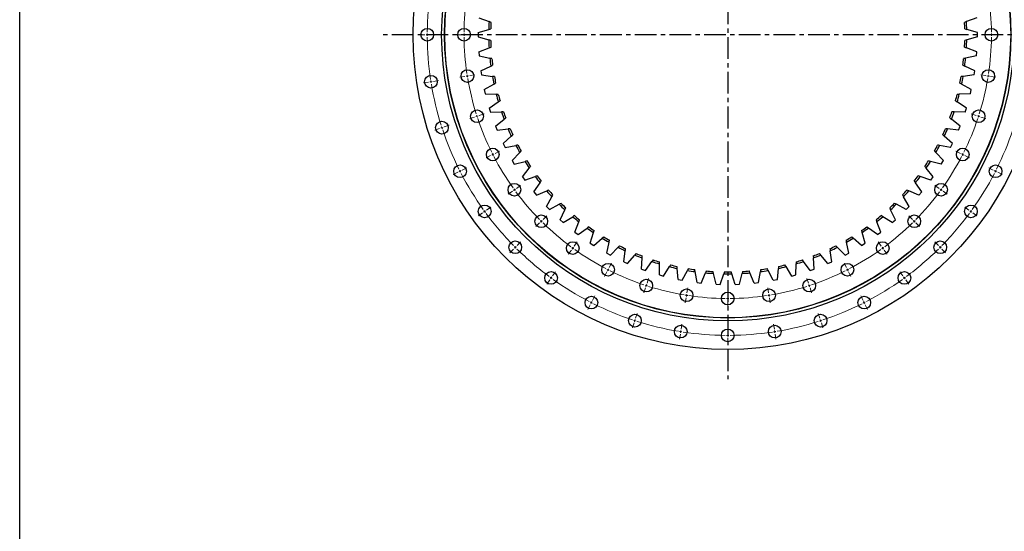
# Model space of a CAD drawing. Header units: millimetres. Extents: x 41 to 6109, y 5902 to 10394.
# Tile 4 of 10: x 41 to 2060, y 8298 to 9347. Entities that reach past the tile are written whole.
import ezdxf

# ---------------------------------------------------------------- set-up
doc = ezdxf.new("R2010")
doc.units = ezdxf.units.MM
doc.header["$LTSCALE"] = 20
doc.linetypes.add('CENTER', pattern=[10.16, 6.35, -1.27, 1.27, -1.27])

msp = doc.modelspace()

# ---------------------------------------------------------------- linework, layer by layer
at = {"linetype": 'CENTER', "ltscale": 0.35}
for p, q in [((1492.7, 10021.9), (1492.7, 8609.7)), ((2199.8, 9315.8), (785.6, 9315.8))]:
    msp.add_line(p, q, dxfattribs=at)
at = {"color": 7, "linetype": 'Continuous', "lineweight": 25}
for p, q in [((982.2, 9350.6), (1003.4, 9342.6)), ((2003.2, 9350.6), (1982, 9342.6)), ((981, 9320.1), (1002.8, 9326.5)), ((2004.4, 9320.1), (1982.6, 9326.5)), ((981, 9320.1), (981, 9311.5)), ((981, 9311.5), (1002.8, 9305.1)), ((2004.4, 9311.5), (1982.6, 9305.1)), ((2004.4, 9311.5), (2004.4, 9320.1)), ((982.2, 9280.9), (1003.4, 9289)), ((2003.2, 9280.9), (1982, 9289)), ((982.2, 9280.9), (982.9, 9272.3)), ((982.9, 9272.3), (1005.1, 9267.6)), ((2002.6, 9272.3), (1980.3, 9267.6)), ((2002.6, 9272.3), (2003.2, 9280.9)), ((986.4, 9241.9), (1006.9, 9251.6)), ((1999.1, 9241.9), (1978.5, 9251.6)), ((986.4, 9241.9), (987.7, 9233.4)), ((987.7, 9233.4), (1010.2, 9230.4)), ((1997.7, 9233.4), (1975.2, 9230.4)), ((1997.7, 9233.4), (1999.1, 9241.9)), ((993.5, 9203.4), (1013.3, 9214.6)), ((1991.9, 9203.4), (1972.1, 9214.6)), ((993.5, 9203.4), (995.5, 9195)), ((995.5, 9195), (1018.2, 9193.7)), ((1990, 9195), (1967.3, 9193.7)), ((1990, 9195), (1991.9, 9203.4)), ((1003.6, 9165.5), (1022.4, 9178.2)), ((1003.6, 9165.5), (1006.2, 9157.3)), ((1981.9, 9165.5), (1963, 9178.2)), ((1979.2, 9157.3), (1981.9, 9165.5)), ((1006.2, 9157.3), (1028.9, 9157.8)), ((1979.2, 9157.3), (1956.5, 9157.8)), ((1016.5, 9128.5), (1034.3, 9142.6)), ((1016.5, 9128.5), (1019.7, 9120.5)), ((1968.9, 9128.5), (1951.1, 9142.6)), ((1965.7, 9120.5), (1968.9, 9128.5)), ((1019.7, 9120.5), (1042.3, 9122.7)), ((1032.2, 9092.6), (1048.9, 9108)), ((1953.2, 9092.6), (1936.5, 9108)), ((1965.7, 9120.5), (1943.1, 9122.7)), ((1032.2, 9092.6), (1036.1, 9084.9)), ((1036.1, 9084.9), (1058.4, 9088.8)), ((1949.3, 9084.9), (1927, 9088.8)), ((1949.3, 9084.9), (1953.2, 9092.6)), ((1050.7, 9058), (1066.2, 9074.6)), ((1934.7, 9058), (1919.3, 9074.6)), ((1050.7, 9058), (1055.1, 9050.6)), ((1055.1, 9050.6), (1077.1, 9056.2)), ((1071.7, 9024.9), (1085.9, 9042.7)), ((1913.7, 9024.9), (1899.6, 9042.7)), ((1930.3, 9050.6), (1908.3, 9056.2)), ((1930.3, 9050.6), (1934.7, 9058)), ((1071.7, 9024.9), (1076.7, 9017.9)), ((1076.7, 9017.9), (1098.2, 9025.2)), ((1908.7, 9017.9), (1887.2, 9025.2)), ((1908.7, 9017.9), (1913.7, 9024.9)), ((1095.2, 8993.6), (1108, 9012.4)), ((1890.2, 8993.6), (1877.5, 9012.4)), ((1095.2, 8993.6), (1100.7, 8986.9)), ((1100.7, 8986.9), (1121.6, 8995.8)), ((1121, 8964.1), (1132.3, 8983.8)), ((1864.4, 8964.1), (1853.1, 8983.8)), ((1884.7, 8986.9), (1863.8, 8995.8)), ((1884.7, 8986.9), (1890.2, 8993.6)), ((1121, 8964.1), (1127, 8957.9)), ((1127, 8957.9), (1147.2, 8968.4)), ((1858.4, 8957.9), (1838.3, 8968.4)), ((1858.4, 8957.9), (1864.4, 8964.1)), ((1149, 8936.7), (1158.8, 8957.2)), ((1155.5, 8930.9), (1174.8, 8942.9)), ((1829.9, 8930.9), (1810.7, 8942.9)), ((1836.4, 8936.7), (1826.6, 8957.2)), ((1149, 8936.7), (1155.5, 8930.9)), ((1179.1, 8911.5), (1187.2, 8932.7)), ((1806.3, 8911.5), (1798.2, 8932.7)), ((1829.9, 8930.9), (1836.4, 8936.7)), ((1179.1, 8911.5), (1186, 8906.2)), ((1186, 8906.2), (1204.2, 8919.7)), ((1210.9, 8888.6), (1217.4, 8910.4)), ((1774.5, 8888.6), (1768, 8910.4)), ((1799.5, 8906.2), (1781.2, 8919.7)), ((1799.5, 8906.2), (1806.3, 8911.5)), ((1210.9, 8888.6), (1218.2, 8883.9)), ((1218.2, 8883.9), (1235.4, 8898.8)), ((1244.5, 8868.3), (1249.3, 8890.5)), ((1741, 8868.3), (1736.1, 8890.5)), ((1767.2, 8883.9), (1750, 8898.8)), ((1767.2, 8883.9), (1774.5, 8888.6)), ((1244.5, 8868.3), (1252.1, 8864.2)), ((1252.1, 8864.2), (1268.1, 8880.3)), ((1279.5, 8850.6), (1282.6, 8873.1)), ((1287.3, 8847.1), (1302.1, 8864.4)), ((1698.1, 8847.1), (1683.3, 8864.4)), ((1706, 8850.6), (1702.9, 8873.1)), ((1733.4, 8864.2), (1717.3, 8880.3)), ((1733.4, 8864.2), (1741, 8868.3)), ((1279.5, 8850.6), (1287.3, 8847.1)), ((1315.7, 8835.7), (1317.1, 8858.4)), ((1323.8, 8832.8), (1337.2, 8851.1)), ((1353, 8823.5), (1352.6, 8846.2)), ((1361.3, 8821.2), (1373.2, 8840.6)), ((1624.1, 8821.2), (1612.2, 8840.6)), ((1632.5, 8823.5), (1632.8, 8846.2)), ((1661.6, 8832.8), (1648.2, 8851.1)), ((1669.7, 8835.7), (1668.4, 8858.4)), ((1698.1, 8847.1), (1706, 8850.6)), ((1315.7, 8835.7), (1323.8, 8832.8)), ((1353, 8823.5), (1361.3, 8821.2)), ((1391, 8814.3), (1388.9, 8836.9)), ((1399.5, 8812.6), (1409.9, 8832.8)), ((1429.7, 8808), (1425.9, 8830.4)), ((1438.3, 8807), (1447.2, 8827.9)), ((1468.8, 8804.6), (1463.3, 8826.7)), ((1477.4, 8804.3), (1484.6, 8825.9)), ((1508, 8804.3), (1500.8, 8825.9)), ((1516.6, 8804.6), (1522.2, 8826.7)), ((1547.1, 8807), (1538.3, 8827.9)), ((1555.7, 8808), (1559.5, 8830.4)), ((1585.9, 8812.6), (1575.5, 8832.8)), ((1594.4, 8814.3), (1596.5, 8836.9)), ((1624.1, 8821.2), (1632.5, 8823.5)), ((1661.6, 8832.8), (1669.7, 8835.7)), ((1391, 8814.3), (1399.5, 8812.6)), ((1429.7, 8808), (1438.3, 8807)), ((1468.8, 8804.6), (1477.4, 8804.3)), ((1508, 8804.3), (1516.6, 8804.6)), ((1547.1, 8807), (1555.7, 8808)), ((1585.9, 8812.6), (1594.4, 8814.3)), ((1432, 8673.6), (1432, 8673.6))]:
    msp.add_line(p, q, dxfattribs=at)
at = {"color": 0, "linetype": 'Continuous', "lineweight": 18}
for p, q in [((871.7, 9315.8), (861.2, 9315.8)), ((876.7, 9315.8), (874.2, 9315.8)), ((876.7, 9315.8), (879.2, 9315.8)), ((881.7, 9315.8), (892.2, 9315.8)), ((947.2, 9315.8), (936.7, 9315.8)), ((952.2, 9315.8), (949.7, 9315.8)), ((952.2, 9315.8), (954.7, 9315.8)), ((957.2, 9315.8), (967.7, 9315.8)), ((2028.2, 9315.8), (2017.7, 9315.8)), ((2033.2, 9315.8), (2030.7, 9315.8)), ((2033.2, 9315.8), (2035.7, 9315.8)), ((2038.2, 9315.8), (2048.7, 9315.8)), ((953.9, 9230.5), (943.6, 9228.8)), ((958.9, 9231.2), (956.4, 9230.8)), ((958.9, 9231.2), (961.3, 9231.6)), ((963.8, 9232), (974.2, 9233.7)), ((2021.6, 9232), (2011.2, 9233.7)), ((2026.6, 9231.2), (2024.1, 9231.6)), ((2026.6, 9231.2), (2029, 9230.8)), ((2031.5, 9230.5), (2041.9, 9228.8)), ((879.4, 9218.6), (869, 9217)), ((884.3, 9219.4), (881.8, 9219)), ((884.3, 9219.4), (886.8, 9219.8)), ((889.2, 9220.2), (899.6, 9221.8)), ((973.9, 9147.2), (963.9, 9144)), ((978.7, 9148.8), (976.3, 9148)), ((978.7, 9148.8), (981, 9149.5)), ((983.4, 9150.3), (993.4, 9153.6)), ((2002, 9150.3), (1992, 9153.6)), ((2006.8, 9148.8), (2004.4, 9149.5)), ((2006.8, 9148.8), (2009.1, 9148)), ((2011.5, 9147.2), (2021.5, 9144)), ((902.1, 9123.9), (892.1, 9120.6)), ((906.9, 9125.4), (904.5, 9124.7)), ((906.9, 9125.4), (909.2, 9126.2)), ((911.6, 9127), (921.6, 9130.2)), ((1006.7, 9068.1), (997.3, 9063.4)), ((1011.1, 9070.4), (1008.9, 9069.3)), ((1011.1, 9070.4), (1013.4, 9071.5)), ((1015.6, 9072.7), (1024.9, 9077.4)), ((1969.8, 9072.7), (1960.5, 9077.4)), ((1974.3, 9070.4), (1972.1, 9071.5)), ((1974.3, 9070.4), (1976.5, 9069.3)), ((1978.8, 9068.1), (1988.1, 9063.4)), ((948.3, 9038.4), (957.7, 9043.2)), ((2037.1, 9038.4), (2027.8, 9043.2)), ((939.4, 9033.9), (930, 9029.1)), ((943.9, 9036.1), (941.6, 9035)), ((943.9, 9036.1), (946.1, 9037.3)), ((2041.6, 9036.1), (2039.3, 9037.3)), ((2041.6, 9036.1), (2043.8, 9035)), ((2046, 9033.9), (2055.4, 9029.1)), ((1059.5, 9001), (1068, 9007.2)), ((1925.9, 9001), (1917.4, 9007.2)), ((1051.4, 8995.1), (1042.9, 8989)), ((1055.4, 8998.1), (1053.4, 8996.6)), ((1055.4, 8998.1), (1057.5, 8999.6)), ((1930, 8998.1), (1928, 8999.6)), ((1930, 8998.1), (1932, 8996.6)), ((1934, 8995.1), (1942.5, 8989)), ((998.4, 8956.6), (1006.9, 8962.8)), ((1987, 8956.6), (1978.5, 8962.8)), ((990.3, 8950.8), (981.8, 8944.6)), ((994.4, 8953.7), (992.3, 8952.2)), ((994.4, 8953.7), (996.4, 8955.2)), ((1114.1, 8937.1), (1121.5, 8944.6)), ((1871.4, 8937.1), (1863.9, 8944.6)), ((1991.1, 8953.7), (1989, 8955.2)), ((1991.1, 8953.7), (1993.1, 8952.2)), ((1995.1, 8950.8), (2003.6, 8944.6)), ((1107, 8930.1), (1099.6, 8922.6)), ((1110.5, 8933.6), (1108.8, 8931.8)), ((1110.5, 8933.6), (1112.3, 8935.4)), ((1874.9, 8933.6), (1873.1, 8935.4)), ((1874.9, 8933.6), (1876.7, 8931.8)), ((1878.4, 8930.1), (1885.9, 8922.6)), ((1057.1, 8880.2), (1058.9, 8882)), ((1060.7, 8883.7), (1068.1, 8891.2)), ((1178, 8882.6), (1184.1, 8891.1)), ((1807.5, 8882.6), (1801.3, 8891.1)), ((1924.8, 8883.7), (1917.3, 8891.2)), ((1928.3, 8880.2), (1926.5, 8882)), ((1053.6, 8876.7), (1046.2, 8869.2)), ((1057.1, 8880.2), (1055.4, 8878.4)), ((1172.1, 8874.5), (1165.9, 8866)), ((1175, 8878.5), (1173.5, 8876.5)), ((1175, 8878.5), (1176.5, 8880.5)), ((1810.4, 8878.5), (1808.9, 8880.5)), ((1810.4, 8878.5), (1811.9, 8876.5)), ((1813.3, 8874.5), (1819.5, 8866)), ((1928.3, 8880.2), (1930.1, 8878.4)), ((1931.8, 8876.7), (1939.2, 8869.2)), ((1249.6, 8838.7), (1254.4, 8848)), ((1735.8, 8838.7), (1731.1, 8848)), ((1133.6, 8821.5), (1139.7, 8830)), ((1245.1, 8829.7), (1240.3, 8820.4)), ((1247.3, 8834.2), (1246.2, 8832)), ((1247.3, 8834.2), (1248.5, 8836.4)), ((1738.1, 8834.2), (1737, 8836.4)), ((1738.1, 8834.2), (1739.2, 8832)), ((1740.4, 8829.7), (1745.1, 8820.4)), ((1851.8, 8821.5), (1845.7, 8830)), ((1127.7, 8813.4), (1121.5, 8804.9)), ((1130.6, 8817.4), (1129.2, 8815.4)), ((1130.6, 8817.4), (1132.1, 8819.5)), ((1325.7, 8801.7), (1324.9, 8799.4)), ((1325.7, 8801.7), (1326.5, 8804.1)), ((1327.2, 8806.5), (1330.5, 8816.5)), ((1658.2, 8806.5), (1654.9, 8816.5)), ((1659.7, 8801.7), (1659, 8804.1)), ((1659.7, 8801.7), (1660.5, 8799.4)), ((1854.8, 8817.4), (1853.3, 8819.5)), ((1854.8, 8817.4), (1856.3, 8815.4)), ((1857.7, 8813.4), (1863.9, 8804.9)), ((1215.3, 8771.4), (1220.1, 8780.7)), ((1324.1, 8797), (1320.9, 8787)), ((1408.2, 8781.9), (1407.8, 8779.5)), ((1408.2, 8781.9), (1408.6, 8784.4)), ((1408.9, 8786.9), (1410.6, 8797.2)), ((1492.7, 8780.3), (1492.7, 8790.8)), ((1576.5, 8786.9), (1574.8, 8797.2)), ((1577.3, 8781.9), (1576.9, 8784.4)), ((1577.3, 8781.9), (1577.7, 8779.5)), ((1661.3, 8797), (1664.5, 8787)), ((1770.1, 8771.4), (1765.3, 8780.7)), ((1210.8, 8762.5), (1206, 8753.1)), ((1213.1, 8766.9), (1211.9, 8764.7)), ((1213.1, 8766.9), (1214.2, 8769.2)), ((1407.4, 8777), (1405.7, 8766.6)), ((1492.7, 8775.3), (1492.7, 8777.8)), ((1492.7, 8775.3), (1492.7, 8772.8)), ((1492.7, 8770.3), (1492.7, 8759.8)), ((1578, 8777), (1579.7, 8766.6)), ((1772.4, 8766.9), (1771.2, 8769.2)), ((1772.4, 8766.9), (1773.5, 8764.7)), ((1774.6, 8762.5), (1779.4, 8753.1)), ((1303.9, 8734.7), (1307.1, 8744.7)), ((1681.5, 8734.7), (1678.3, 8744.7)), ((1300.8, 8725.2), (1297.6, 8715.2)), ((1302.4, 8729.9), (1301.6, 8727.6)), ((1302.4, 8729.9), (1303.1, 8732.3)), ((1397.1, 8712.3), (1398.8, 8722.7)), ((1588.3, 8712.3), (1586.7, 8722.7)), ((1683.1, 8729.9), (1682.3, 8732.3)), ((1683.1, 8729.9), (1683.8, 8727.6)), ((1684.6, 8725.2), (1687.9, 8715.2)), ((1395.6, 8702.4), (1393.9, 8692.1)), ((1396.3, 8707.4), (1396, 8704.9)), ((1396.3, 8707.4), (1396.7, 8709.8)), ((1492.7, 8704.8), (1492.7, 8715.3)), ((1492.7, 8699.8), (1492.7, 8702.3)), ((1492.7, 8699.8), (1492.7, 8697.3)), ((1589.1, 8707.4), (1588.7, 8709.8)), ((1589.1, 8707.4), (1589.5, 8704.9)), ((1589.9, 8702.4), (1591.5, 8692.1)), ((1492.7, 8694.8), (1492.7, 8684.3))]:
    msp.add_line(p, q, dxfattribs=at)
at = {"lineweight": 25}
msp.add_lwpolyline([(41.3, 10394.2), (6109.2, 10394.2), (6109.2, 5902.2), (41.3, 5902.2)], close=True, dxfattribs=at)
at = {"color": 7, "linetype": 'Continuous', "lineweight": 25}
for centre, radius in [((1492.7, 9315.8), 645), ((1492.7, 9315.8), 586.5), ((1492.7, 9315.8), 580.5), ((1492.7, 9315.8), 580), ((876.7, 9315.8), 13), ((952.2, 9315.8), 13), ((2033.2, 9315.8), 13), ((958.9, 9231.2), 13), ((2026.6, 9231.2), 13), ((884.3, 9219.4), 13), ((978.7, 9148.8), 13), ((2006.8, 9148.8), 13), ((906.9, 9125.4), 13), ((1011.1, 9070.4), 13), ((1974.3, 9070.4), 13), ((943.9, 9036.1), 13), ((2041.6, 9036.1), 13), ((1055.4, 8998.1), 13), ((1930, 8998.1), 13), ((994.4, 8953.7), 13), ((1991.1, 8953.7), 13), ((1110.5, 8933.6), 13), ((1874.9, 8933.6), 13), ((1057.1, 8880.2), 13), ((1175, 8878.5), 13), ((1810.4, 8878.5), 13), ((1928.3, 8880.2), 13), ((1247.3, 8834.2), 13), ((1738.1, 8834.2), 13), ((1130.6, 8817.4), 13), ((1854.8, 8817.4), 13), ((1325.7, 8801.7), 13), ((1659.7, 8801.7), 13), ((1213.1, 8766.9), 13), ((1408.2, 8781.9), 13), ((1492.7, 8775.3), 13), ((1577.3, 8781.9), 13), ((1772.4, 8766.9), 13), ((1302.4, 8729.9), 13), ((1683.1, 8729.9), 13), ((1396.3, 8707.4), 13), ((1589.1, 8707.4), 13), ((1492.7, 8699.8), 13)]:
    msp.add_circle(centre, radius, dxfattribs=at)
at = {"color": 0, "linetype": 'Continuous', "lineweight": 18}
for radius, start, end in [(616, 171.4651, 179.5349), (540.5, 171.53, 179.47), (540.5, 0.53, 8.47), (616, 179.7675, 180), (616, 180, 180.2325), (616, 180.4651, 188.5349), (540.5, 179.735, 180), (540.5, 180, 180.265), (540.5, 180.53, 188.47), (540.5, 351.53, 359.47), (540.5, 0, 0.265), (540.5, 359.735, 0), (540.5, 188.735, 189), (540.5, 189, 189.265), (540.5, 189.53, 197.47), (540.5, 342.53, 350.47), (540.5, 350.735, 351), (540.5, 351, 351.265), (616, 188.7675, 189), (616, 189, 189.2325), (616, 189.4651, 197.5349), (540.5, 197.735, 198), (540.5, 198, 198.265), (540.5, 198.53, 206.47), (540.5, 333.53, 341.47), (540.5, 341.735, 342), (540.5, 342, 342.265), (616, 197.7675, 198), (616, 198, 198.2325), (616, 198.4651, 206.5349), (616, 333.4651, 341.5349), (540.5, 206.735, 207), (540.5, 207, 207.265), (540.5, 207.53, 215.47), (540.5, 324.53, 332.47), (540.5, 332.735, 333), (540.5, 333, 333.265), (616, 206.7675, 207), (616, 207, 207.2325), (616, 207.4651, 215.5349), (616, 324.4651, 332.5349), (616, 332.7675, 333), (616, 333, 333.2325), (540.5, 215.735, 216), (540.5, 216, 216.265), (540.5, 216.53, 224.47), (540.5, 315.53, 323.47), (540.5, 323.735, 324), (540.5, 324, 324.265), (616, 215.7675, 216), (616, 216, 216.2325), (616, 216.4651, 224.5349), (616, 315.4651, 323.5349), (616, 323.7675, 324), (616, 324, 324.2325), (540.5, 224.735, 225), (540.5, 225, 225.265), (540.5, 225.53, 233.47), (540.5, 306.53, 314.47), (540.5, 314.735, 315), (540.5, 315, 315.265), (616, 224.7675, 225), (616, 315, 315.2325), (616, 225, 225.2325), (616, 225.4651, 233.5349), (540.5, 233.735, 234), (540.5, 234, 234.265), (540.5, 234.53, 242.47), (540.5, 297.53, 305.47), (540.5, 305.735, 306), (540.5, 306, 306.265), (616, 306.4651, 314.5349), (616, 314.7675, 315), (540.5, 242.735, 243), (540.5, 243, 243.265), (540.5, 243.53, 251.47), (540.5, 288.53, 296.47), (540.5, 296.735, 297), (540.5, 297, 297.265), (616, 233.7675, 234), (616, 234, 234.2325), (616, 234.4651, 242.5349), (540.5, 251.735, 252), (540.5, 252, 252.265), (540.5, 252.53, 260.47), (540.5, 279.53, 287.47), (540.5, 287.735, 288), (540.5, 288, 288.265), (616, 297.4651, 305.5349), (616, 305.7675, 306), (616, 306, 306.2325), (540.5, 260.735, 261), (540.5, 261, 261.265), (540.5, 261.53, 269.47), (540.5, 270.53, 278.47), (540.5, 278.735, 279), (540.5, 279, 279.265), (616, 242.7675, 243), (616, 243, 243.2325), (616, 243.4651, 251.5349), (540.5, 269.735, 270), (540.5, 270, 270.265), (616, 288.4651, 296.5349), (616, 296.7675, 297), (616, 297, 297.2325), (616, 251.7675, 252), (616, 252, 252.2325), (616, 252.4651, 260.5349), (616, 279.4651, 287.5349), (616, 287.7675, 288), (616, 288, 288.2325), (616, 260.7675, 261), (616, 261, 261.2325), (616, 261.4651, 269.5349), (616, 269.7675, 270), (616, 270, 270.2325), (616, 270.4651, 278.5349), (616, 278.7675, 279), (616, 279, 279.2325)]:
    msp.add_arc((1492.7, 9315.8), radius, start, end, dxfattribs=at)
at = {"color": 7, "linetype": 'Continuous', "lineweight": 25}
for radius, start, end in [(490, 176.861, 178.7488), (486, 177.0102, 178.5995), (486, 1.4005, 2.9898), (490, 1.2512, 3.139), (490, 181.2512, 183.139), (490, 356.861, 358.7488), (486, 181.4005, 182.9898), (486, 357.0102, 358.5995), (490, 185.6415, 187.5293), (486, 185.7907, 187.38), (486, 352.62, 354.2093), (490, 352.4707, 354.3585), (490, 190.0317, 191.9195), (486, 190.181, 191.7703), (486, 348.2297, 349.819), (490, 348.0805, 349.9683), (490, 194.4219, 196.3098), (486, 194.5712, 196.1605), (486, 343.8395, 345.4288), (490, 343.6902, 345.5781), (490, 198.8122, 200.7), (486, 198.9614, 200.5507), (486, 339.4493, 341.0386), (490, 339.3, 341.1878), (486, 203.3517, 204.941), (486, 335.059, 336.6483), (490, 203.2024, 205.0902), (490, 334.9098, 336.7976), (490, 207.5927, 209.4805), (486, 207.7419, 209.3312), (486, 330.6688, 332.2581), (490, 330.5195, 332.4073), (490, 211.9829, 213.8707), (486, 212.1322, 213.7215), (486, 326.2785, 327.8678), (490, 326.1293, 328.0171), (490, 216.3732, 218.261), (486, 216.5224, 218.1117), (486, 321.8883, 323.4776), (490, 321.739, 323.6268), (490, 220.7634, 222.6512), (486, 220.9127, 222.502), (486, 317.498, 319.0873), (490, 317.3488, 319.2366), (490, 225.1537, 227.0415), (486, 225.3029, 226.8922), (486, 313.1078, 314.6971), (490, 312.9585, 314.8463), (490, 229.5439, 231.4317), (486, 229.6932, 231.2825), (486, 308.7175, 310.3068), (490, 308.5683, 310.4561), (486, 234.0834, 235.6727), (486, 304.3273, 305.9166), (490, 233.9341, 235.822), (486, 238.4736, 240.0629), (486, 299.9371, 301.5264), (490, 304.178, 306.0659), (490, 238.3244, 240.2122), (486, 242.8639, 244.4532), (486, 295.5468, 297.1361), (490, 299.7878, 301.6756), (490, 242.7146, 244.6024), (490, 247.1049, 248.9927), (486, 247.2541, 248.8434), (486, 291.1566, 292.7459), (490, 291.0073, 292.8951), (490, 295.3976, 297.2854), (490, 251.4951, 253.3829), (486, 251.6444, 253.2337), (490, 255.8854, 257.7732), (486, 256.0346, 257.6239), (490, 282.2268, 284.1146), (486, 282.3761, 283.9654), (490, 286.6171, 288.5049), (486, 286.7663, 288.3556), (490, 260.2756, 262.1634), (486, 260.4249, 262.0142), (490, 264.6658, 266.5537), (486, 264.8151, 266.4044), (490, 269.0561, 270.9439), (486, 269.2054, 270.7946), (490, 273.4463, 275.3342), (486, 273.5956, 275.1849), (490, 277.8366, 279.7244), (486, 277.9858, 279.5751)]:
    msp.add_arc((1492.7, 9315.8), radius, start, end, dxfattribs=at)
for points in [[(1002.8, 9326.5), (1004.2, 9326.9), (1005.5, 9327.3), (1006.9, 9327.7)], [(1007.4, 9341.1), (1006.1, 9341.6), (1004.8, 9342.1), (1003.4, 9342.6)], [(1982, 9342.6), (1980.7, 9342.1), (1979.4, 9341.6), (1978.1, 9341.1)], [(1978.6, 9327.7), (1979.9, 9327.3), (1981.3, 9326.9), (1982.6, 9326.5)], [(1006.9, 9303.9), (1005.5, 9304.3), (1004.2, 9304.7), (1002.8, 9305.1)], [(1982.6, 9305.1), (1981.3, 9304.7), (1979.9, 9304.3), (1978.6, 9303.9)], [(1003.4, 9289), (1004.8, 9289.4), (1006.1, 9289.9), (1007.4, 9290.4)], [(1978.1, 9290.4), (1979.4, 9289.9), (1980.7, 9289.4), (1982, 9289)], [(1009.2, 9266.8), (1007.8, 9267), (1006.5, 9267.3), (1005.1, 9267.6)], [(1980.3, 9267.6), (1979, 9267.3), (1977.6, 9267), (1976.2, 9266.8)], [(1006.9, 9251.6), (1008.2, 9252.2), (1009.5, 9252.8), (1010.7, 9253.4)], [(1974.7, 9253.4), (1976, 9252.8), (1977.2, 9252.2), (1978.5, 9251.6)], [(1014.4, 9229.9), (1013, 9230.1), (1011.6, 9230.2), (1010.2, 9230.4)], [(1975.2, 9230.4), (1973.8, 9230.2), (1972.4, 9230.1), (1971.1, 9229.9)], [(1013.3, 9214.6), (1014.5, 9215.3), (1015.7, 9216), (1016.9, 9216.6)], [(1968.5, 9216.6), (1969.7, 9216), (1970.9, 9215.3), (1972.1, 9214.6)], [(1022.3, 9193.5), (1020.9, 9193.6), (1019.5, 9193.7), (1018.2, 9193.7)], [(1967.3, 9193.7), (1965.9, 9193.7), (1964.5, 9193.6), (1963.1, 9193.5)], [(1022.4, 9178.2), (1023.6, 9179), (1024.8, 9179.7), (1025.9, 9180.5)], [(1959.5, 9180.5), (1960.7, 9179.7), (1961.8, 9179), (1963, 9178.2)], [(1033.1, 9157.9), (1031.7, 9157.8), (1030.3, 9157.8), (1028.9, 9157.8)], [(1034.3, 9142.6), (1035.4, 9143.4), (1036.5, 9144.3), (1037.6, 9145.2)], [(1947.8, 9145.2), (1948.9, 9144.3), (1950, 9143.4), (1951.1, 9142.6)], [(1956.5, 9157.8), (1955.1, 9157.8), (1953.7, 9157.8), (1952.3, 9157.9)], [(1046.5, 9123.1), (1045.1, 9123), (1043.7, 9122.9), (1042.3, 9122.7)], [(1943.1, 9122.7), (1941.7, 9122.9), (1940.3, 9123), (1938.9, 9123.1)], [(1048.9, 9108), (1050, 9109), (1051, 9109.9), (1052, 9110.8)], [(1933.4, 9110.8), (1934.4, 9109.9), (1935.4, 9109), (1936.5, 9108)], [(1062.6, 9089.6), (1061.2, 9089.3), (1059.8, 9089.1), (1058.4, 9088.8)], [(1927, 9088.8), (1925.6, 9089.1), (1924.2, 9089.3), (1922.8, 9089.6)], [(1066.2, 9074.6), (1067.1, 9075.7), (1068.1, 9076.7), (1069, 9077.7)], [(1916.4, 9077.7), (1917.4, 9076.7), (1918.3, 9075.7), (1919.3, 9074.6)], [(1081.2, 9057.3), (1079.8, 9056.9), (1078.4, 9056.6), (1077.1, 9056.2)], [(1085.9, 9042.7), (1086.7, 9043.8), (1087.6, 9044.9), (1088.5, 9046)], [(1896.9, 9046), (1897.8, 9044.9), (1898.7, 9043.8), (1899.6, 9042.7)], [(1908.3, 9056.2), (1907, 9056.6), (1905.6, 9056.9), (1904.3, 9057.3)], [(1102.2, 9026.5), (1100.8, 9026.1), (1099.5, 9025.6), (1098.2, 9025.2)], [(1887.2, 9025.2), (1885.9, 9025.6), (1884.6, 9026.1), (1883.3, 9026.5)], [(1108, 9012.4), (1108.8, 9013.5), (1109.5, 9014.7), (1110.3, 9015.8)], [(1875.1, 9015.8), (1875.9, 9014.7), (1876.7, 9013.5), (1877.5, 9012.4)], [(1125.4, 8997.5), (1124.2, 8996.9), (1122.9, 8996.4), (1121.6, 8995.8)], [(1132.3, 8983.8), (1133, 8985), (1133.7, 8986.2), (1134.4, 8987.4)], [(1851, 8987.4), (1851.7, 8986.2), (1852.4, 8985), (1853.1, 8983.8)], [(1863.8, 8995.8), (1862.6, 8996.4), (1861.3, 8996.9), (1860, 8997.5)], [(1150.9, 8970.3), (1149.6, 8969.7), (1148.4, 8969), (1147.2, 8968.4)], [(1838.3, 8968.4), (1837, 8969), (1835.8, 8969.7), (1834.5, 8970.3)], [(1158.8, 8957.2), (1159.4, 8958.4), (1160, 8959.7), (1160.6, 8961)], [(1178.3, 8945.2), (1177.1, 8944.4), (1176, 8943.7), (1174.8, 8942.9)], [(1810.7, 8942.9), (1809.5, 8943.7), (1808.3, 8944.4), (1807.1, 8945.2)], [(1824.8, 8961), (1825.4, 8959.7), (1826, 8958.4), (1826.6, 8957.2)], [(1187.2, 8932.7), (1187.7, 8934), (1188.2, 8935.3), (1188.7, 8936.6)], [(1207.6, 8922.2), (1206.5, 8921.4), (1205.4, 8920.5), (1204.2, 8919.7)], [(1781.2, 8919.7), (1780.1, 8920.5), (1778.9, 8921.4), (1777.8, 8922.2)], [(1796.7, 8936.6), (1797.2, 8935.3), (1797.7, 8934), (1798.2, 8932.7)], [(1217.4, 8910.4), (1217.8, 8911.8), (1218.2, 8913.1), (1218.6, 8914.4)], [(1238.6, 8901.5), (1237.5, 8900.6), (1236.5, 8899.7), (1235.4, 8898.8)], [(1750, 8898.8), (1749, 8899.7), (1747.9, 8900.6), (1746.8, 8901.5)], [(1766.8, 8914.4), (1767.2, 8913.1), (1767.6, 8911.8), (1768, 8910.4)], [(1249.3, 8890.5), (1249.6, 8891.9), (1249.9, 8893.3), (1250.2, 8894.6)], [(1271, 8883.3), (1270.1, 8882.3), (1269.1, 8881.3), (1268.1, 8880.3)], [(1717.3, 8880.3), (1716.4, 8881.3), (1715.4, 8882.3), (1714.4, 8883.3)], [(1735.2, 8894.6), (1735.5, 8893.3), (1735.8, 8891.9), (1736.1, 8890.5)], [(1282.6, 8873.1), (1282.7, 8874.5), (1282.9, 8875.9), (1283.1, 8877.3)], [(1304.8, 8867.6), (1303.9, 8866.5), (1303, 8865.5), (1302.1, 8864.4)], [(1317.1, 8858.4), (1317.1, 8859.7), (1317.2, 8861.1), (1317.3, 8862.5)], [(1668.1, 8862.5), (1668.2, 8861.1), (1668.3, 8859.7), (1668.4, 8858.4)], [(1683.3, 8864.4), (1682.4, 8865.5), (1681.5, 8866.5), (1680.6, 8867.6)], [(1702.3, 8877.3), (1702.5, 8875.9), (1702.7, 8874.5), (1702.9, 8873.1)], [(1339.7, 8854.5), (1338.8, 8853.4), (1338, 8852.3), (1337.2, 8851.1)], [(1352.6, 8846.2), (1352.6, 8847.6), (1352.5, 8849), (1352.5, 8850.4)], [(1375.4, 8844.2), (1374.7, 8843), (1374, 8841.8), (1373.2, 8840.6)], [(1388.9, 8836.9), (1388.8, 8838.3), (1388.7, 8839.7), (1388.5, 8841.1)], [(1596.9, 8841.1), (1596.7, 8839.7), (1596.6, 8838.3), (1596.5, 8836.9)], [(1612.2, 8840.6), (1611.5, 8841.8), (1610.7, 8843), (1610, 8844.2)], [(1632.9, 8850.4), (1632.9, 8849), (1632.9, 8847.6), (1632.8, 8846.2)], [(1648.2, 8851.1), (1647.4, 8852.3), (1646.6, 8853.4), (1645.8, 8854.5)], [(1411.9, 8836.6), (1411.2, 8835.3), (1410.6, 8834.1), (1409.9, 8832.8)], [(1425.9, 8830.4), (1425.7, 8831.7), (1425.4, 8833.1), (1425.2, 8834.5)], [(1448.8, 8831.8), (1448.2, 8830.5), (1447.7, 8829.2), (1447.2, 8827.9)], [(1463.3, 8826.7), (1462.9, 8828), (1462.6, 8829.4), (1462.2, 8830.7)], [(1486, 8829.8), (1485.5, 8828.5), (1485.1, 8827.2), (1484.6, 8825.9)], [(1500.8, 8825.9), (1500.3, 8827.2), (1499.9, 8828.5), (1499.5, 8829.8)], [(1523.2, 8830.7), (1522.8, 8829.4), (1522.5, 8828), (1522.2, 8826.7)], [(1538.3, 8827.9), (1537.7, 8829.2), (1537.2, 8830.5), (1536.6, 8831.8)], [(1560.2, 8834.5), (1560, 8833.1), (1559.8, 8831.7), (1559.5, 8830.4)], [(1575.5, 8832.8), (1574.8, 8834.1), (1574.2, 8835.3), (1573.6, 8836.6)]]:
    msp.add_open_spline(points, degree=3, dxfattribs=at)

doc.saveas('drawing.dxf')
